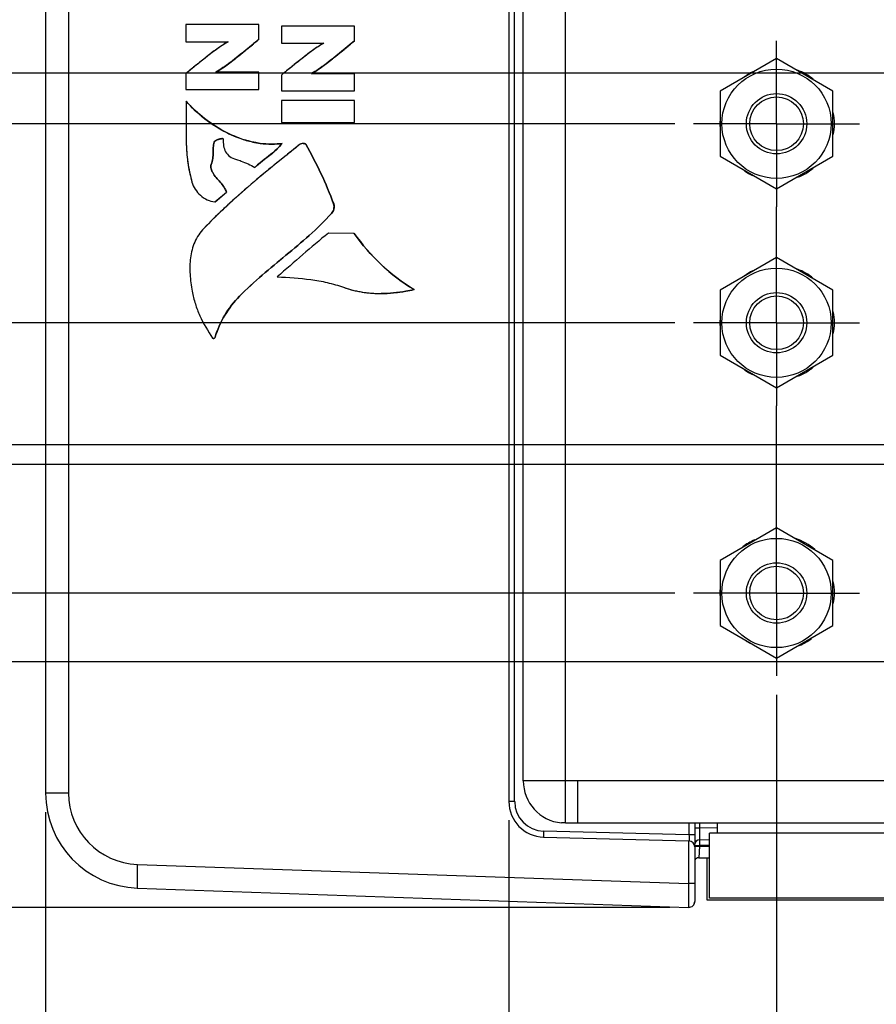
# Model space of a CAD drawing. Header units: inches. Extents: x 0 to 34, y 0 to 22.
# Tile 3 of 41: x 4.3 to 7.1, y 7.8 to 11. Entities that reach past the tile are written whole.
import ezdxf

# ---------------------------------------------------------------- set-up
doc = ezdxf.new("R2010")
doc.units = ezdxf.units.IN
doc.header["$LTSCALE"] = 1.87
doc.header["$MEASUREMENT"] = 0
doc.linetypes.add('CENTER', pattern=[0.6, 0.375, -0.075, 0.075, -0.075])
doc.layers.get('0').update_dxf_attribs({"linetype": 'CONTINUOUS'})
for name, color, linetype in [('02___PRT_ALL_AXES', 7, 'CONTINUOUS'), ('DIMENSIONS', 7, 'CONTINUOUS'), ('THREAD', 7, 'CONTINUOUS')]:
    doc.layers.add(name, color=color, linetype=linetype)
doc.styles.get("Standard").update_dxf_attribs({"font": 'txt', "width": 0.8})
doc.dimstyles.new('DIMSTYLE_1', dxfattribs={"dimtxt": 0.125, "dimasz": 0.18, "dimexe": 0.125, "dimexo": 0.0625, "dimgap": 0.03125, "dimtad": 0, "dimtih": 1, "dimtoh": 1, "dimlfac": 0.5, "dimzin": 4, "dimdsep": 46, "dimtxsty": 'STANDARD', "dimblk": '_FILLED', "dimblk1": '_FILLED', "dimblk2": '_FILLED', "dimcen": 0.09, "dimadec": 0, "dimazin": 0, "dimtp": 0.01, "dimtm": 0.01, "dimtfac": 1, "dimtofl": 0, "dimtmove": 0, "dimatfit": 3, "dimldrblk": '_FILLED', "dimfxl": 1, "dimtolj": 1, "dimtzin": 4, "dimarcsym": 0})

# ---------------------------------------------------------------- blocks, each defined once
blk = doc.blocks.new('*D0')
at = {"layer": 'DIMENSIONS', "color": 2, "linetype": 'CONTINUOUS'}
blk.add_line((5.9285, 8.3836), (5.9285, 7.4074), dxfattribs=at)
at = {"layer": 'DIMENSIONS', "color": 2, "linetype": 'CONTINUOUS', "insert": (5.866, 7.3449), "char_height": 0.125, "width": 1.025, "attachment_point": 3, "rotation": 90, "line_spacing_factor": 0.9}
blk.add_mtext('.77{\\Ftxt.shx;\\W1.000000;\\H0.125000; }[19.5]', dxfattribs=at)
blk = doc.blocks.new('_FILLED')
at = {"color": 0, "linetype": 'BYBLOCK'}
blk.add_solid([(0, 0), (-1, 0.174), (-1, -0.174)], dxfattribs=at)
blk = doc.blocks.new('*D1')
at = {"layer": 'DIMENSIONS', "color": 2, "linetype": 'CONTINUOUS'}
blk.add_line((4.393, 8.4112), (4.393, 7.4074), dxfattribs=at)
at = {"layer": 'DIMENSIONS', "color": 2, "linetype": 'CONTINUOUS', "insert": (4.3305, 7.3449), "char_height": 0.125, "width": 0.725, "attachment_point": 3, "rotation": 90, "line_spacing_factor": 0.9}
blk.add_mtext('.00{\\Ftxt.shx;\\W1.000000;\\H0.125000; }[0]', dxfattribs=at)
blk = doc.blocks.new('*D2')
at = {"layer": 'DIMENSIONS', "color": 2, "linetype": 'CONTINUOUS'}
blk.add_line((6.8157, 8.7999), (6.8157, 7.4074), dxfattribs=at)
at = {"layer": 'DIMENSIONS', "color": 2, "linetype": 'CONTINUOUS', "insert": (6.7532, 7.3449), "char_height": 0.125, "width": 1.125, "attachment_point": 3, "rotation": 90, "line_spacing_factor": 0.9}
blk.add_mtext('1.21{\\Ftxt.shx;\\W1.000000;\\H0.125000; }[30.8]', dxfattribs=at)
blk = doc.blocks.new('*D3')
at = {"layer": 'DIMENSIONS', "color": 2, "linetype": 'CONTINUOUS'}
blk.add_line((7.5765, 8.9508), (7.5765, 7.4074), dxfattribs=at)
at = {"layer": 'DIMENSIONS', "color": 2, "linetype": 'CONTINUOUS', "insert": (7.514, 7.3449), "char_height": 0.125, "width": 1.125, "attachment_point": 3, "rotation": 90, "line_spacing_factor": 0.9}
blk.add_mtext('1.59{\\Ftxt.shx;\\W1.000000;\\H0.125000; }[40.4]', dxfattribs=at)
blk = doc.blocks.new('*D4')
at = {"layer": 'DIMENSIONS', "color": 2, "linetype": 'CONTINUOUS'}
blk.add_line((7.8455, 9.8458), (7.8455, 7.4074), dxfattribs=at)
at = {"layer": 'DIMENSIONS', "color": 2, "linetype": 'CONTINUOUS', "insert": (7.783, 7.3449), "char_height": 0.125, "width": 1.125, "attachment_point": 3, "rotation": 90, "line_spacing_factor": 0.9}
blk.add_mtext('1.73{\\Ftxt.shx;\\W1.000000;\\H0.125000; }[43.8]', dxfattribs=at)
blk = doc.blocks.new('*D5')
at = {"layer": 'DIMENSIONS', "color": 2, "linetype": 'CONTINUOUS'}
blk.add_line((10.9681, 9.191), (10.9681, 7.4074), dxfattribs=at)
at = {"layer": 'DIMENSIONS', "color": 2, "linetype": 'CONTINUOUS', "insert": (10.9056, 7.3449), "char_height": 0.125, "width": 1.125, "attachment_point": 3, "rotation": 90, "line_spacing_factor": 0.9}
blk.add_mtext('3.29{\\Ftxt.shx;\\W1.000000;\\H0.125000; }[83.5]', dxfattribs=at)
blk = doc.blocks.new('*D6')
at = {"layer": 'DIMENSIONS', "color": 2, "linetype": 'CONTINUOUS'}
blk.add_line((11.2691, 8.5672), (11.2691, 7.4074), dxfattribs=at)
at = {"layer": 'DIMENSIONS', "color": 2, "linetype": 'CONTINUOUS', "insert": (11.2066, 7.3449), "char_height": 0.125, "width": 1.125, "attachment_point": 3, "rotation": 90, "line_spacing_factor": 0.9}
blk.add_mtext('3.44{\\Ftxt.shx;\\W1.000000;\\H0.125000; }[87.3]', dxfattribs=at)
blk = doc.blocks.new('*D7')
at = {"layer": 'DIMENSIONS', "color": 2, "linetype": 'CONTINUOUS'}
blk.add_line((13.9132, 10.049), (13.9132, 7.4074), dxfattribs=at)
at = {"layer": 'DIMENSIONS', "color": 2, "linetype": 'CONTINUOUS', "insert": (13.8507, 7.3449), "char_height": 0.125, "width": 1.225, "attachment_point": 3, "rotation": 90, "line_spacing_factor": 0.9}
blk.add_mtext('4.76{\\Ftxt.shx;\\W1.000000;\\H0.125000; }[120.9]', dxfattribs=at)
blk = doc.blocks.new('*D8')
at = {"layer": 'DIMENSIONS', "color": 2, "linetype": 'CONTINUOUS'}
blk.add_line((16.0232, 10.049), (16.0232, 7.4074), dxfattribs=at)
at = {"layer": 'DIMENSIONS', "color": 2, "linetype": 'CONTINUOUS', "insert": (15.9607, 7.3449), "char_height": 0.125, "width": 1.225, "attachment_point": 3, "rotation": 90, "line_spacing_factor": 0.9}
blk.add_mtext('5.82{\\Ftxt.shx;\\W1.000000;\\H0.125000; }[147.7]', dxfattribs=at)
blk = doc.blocks.new('*D9')
at = {"layer": 'DIMENSIONS', "color": 2, "linetype": 'CONTINUOUS'}
blk.add_line((18.1332, 10.049), (18.1332, 7.4074), dxfattribs=at)
at = {"layer": 'DIMENSIONS', "color": 2, "linetype": 'CONTINUOUS', "insert": (18.0707, 7.3449), "char_height": 0.125, "width": 1.225, "attachment_point": 3, "rotation": 90, "line_spacing_factor": 0.9}
blk.add_mtext('6.87{\\Ftxt.shx;\\W1.000000;\\H0.125000; }[174.5]', dxfattribs=at)
blk = doc.blocks.new('*D10')
at = {"layer": 'DIMENSIONS', "color": 2, "linetype": 'CONTINUOUS'}
blk.add_line((20.2432, 10.049), (20.2432, 7.4074), dxfattribs=at)
at = {"layer": 'DIMENSIONS', "color": 2, "linetype": 'CONTINUOUS', "insert": (20.1807, 7.3449), "char_height": 0.125, "width": 1.225, "attachment_point": 3, "rotation": 90, "line_spacing_factor": 0.9}
blk.add_mtext('7.93{\\Ftxt.shx;\\W1.000000;\\H0.125000; }[201.3]', dxfattribs=at)
blk = doc.blocks.new('*D11')
at = {"layer": 'DIMENSIONS', "color": 2, "linetype": 'CONTINUOUS'}
blk.add_line((21.2982, 10.429), (21.2982, 7.4074), dxfattribs=at)
at = {"layer": 'DIMENSIONS', "color": 2, "linetype": 'CONTINUOUS', "insert": (21.2357, 7.3449), "char_height": 0.125, "width": 1.225, "attachment_point": 3, "rotation": 90, "line_spacing_factor": 0.9}
blk.add_mtext('8.45{\\Ftxt.shx;\\W1.000000;\\H0.125000; }[214.7]', dxfattribs=at)
blk = doc.blocks.new('*D12')
at = {"layer": 'DIMENSIONS', "color": 2, "linetype": 'CONTINUOUS'}
blk.add_line((22.3532, 10.049), (22.3532, 7.4074), dxfattribs=at)
at = {"layer": 'DIMENSIONS', "color": 2, "linetype": 'CONTINUOUS', "insert": (22.2907, 7.3449), "char_height": 0.125, "width": 1.225, "attachment_point": 3, "rotation": 90, "line_spacing_factor": 0.9}
blk.add_mtext('8.98{\\Ftxt.shx;\\W1.000000;\\H0.125000; }[228.1]', dxfattribs=at)
blk = doc.blocks.new('*D13')
at = {"layer": 'DIMENSIONS', "color": 2, "linetype": 'CONTINUOUS'}
blk.add_line((24.4632, 10.049), (24.4632, 7.4074), dxfattribs=at)
at = {"layer": 'DIMENSIONS', "color": 2, "linetype": 'CONTINUOUS', "insert": (24.4007, 7.3449), "char_height": 0.125, "width": 1.325, "attachment_point": 3, "rotation": 90, "line_spacing_factor": 0.9}
blk.add_mtext('10.04{\\Ftxt.shx;\\W1.000000;\\H0.125000; }[254.9]', dxfattribs=at)
blk = doc.blocks.new('*D14')
at = {"layer": 'DIMENSIONS', "color": 2, "linetype": 'CONTINUOUS'}
blk.add_line((26.5732, 10.049), (26.5732, 7.4074), dxfattribs=at)
at = {"layer": 'DIMENSIONS', "color": 2, "linetype": 'CONTINUOUS', "insert": (26.5107, 7.3449), "char_height": 0.125, "width": 1.325, "attachment_point": 3, "rotation": 90, "line_spacing_factor": 0.9}
blk.add_mtext('11.09{\\Ftxt.shx;\\W1.000000;\\H0.125000; }[281.7]', dxfattribs=at)
blk = doc.blocks.new('*D15')
at = {"layer": 'DIMENSIONS', "color": 2, "linetype": 'CONTINUOUS'}
blk.add_line((28.6832, 10.049), (28.6832, 7.4074), dxfattribs=at)
at = {"layer": 'DIMENSIONS', "color": 2, "linetype": 'CONTINUOUS', "insert": (28.6207, 7.3449), "char_height": 0.125, "width": 1.325, "attachment_point": 3, "rotation": 90, "line_spacing_factor": 0.9}
blk.add_mtext('12.15{\\Ftxt.shx;\\W1.000000;\\H0.125000; }[308.5]', dxfattribs=at)
blk = doc.blocks.new('*D16')
at = {"layer": 'DIMENSIONS', "color": 2, "linetype": 'CONTINUOUS'}
blk.add_line((6.4782, 9.1374), (3.5815, 9.1374), dxfattribs=at)
at = {"layer": 'DIMENSIONS', "color": 2, "linetype": 'CONTINUOUS', "insert": (3.519, 9.1999), "char_height": 0.125, "width": 1.325, "attachment_point": 3, "line_spacing_factor": 0.9}
blk.add_mtext('2X .52{\\Ftxt.shx;\\W1.000000;\\H0.125000; }[13.2]', dxfattribs=at)
blk = doc.blocks.new('*D17')
at = {"layer": 'DIMENSIONS', "color": 2, "linetype": 'CONTINUOUS'}
blk.add_line((6.4617, 8.0951), (3.5815, 8.0951), dxfattribs=at)
at = {"layer": 'DIMENSIONS', "color": 2, "linetype": 'CONTINUOUS', "insert": (3.519, 8.1576), "char_height": 0.125, "width": 0.725, "attachment_point": 3, "line_spacing_factor": 0.9}
blk.add_mtext('.00{\\Ftxt.shx;\\W1.000000;\\H0.125000; }[0]', dxfattribs=at)
blk = doc.blocks.new('*D18')
at = {"layer": 'DIMENSIONS', "color": 2, "linetype": 'CONTINUOUS'}
blk.add_line((6.4782, 10.0334), (3.5815, 10.0334), dxfattribs=at)
at = {"layer": 'DIMENSIONS', "color": 2, "linetype": 'CONTINUOUS', "insert": (3.519, 10.0959), "char_height": 0.125, "width": 1.325, "attachment_point": 3, "line_spacing_factor": 0.9}
blk.add_mtext('2X .97{\\Ftxt.shx;\\W1.000000;\\H0.125000; }[24.6]', dxfattribs=at)
blk = doc.blocks.new('*D19')
at = {"layer": 'DIMENSIONS', "color": 2, "linetype": 'CONTINUOUS'}
blk.add_line((6.4782, 10.6934), (3.5815, 10.6934), dxfattribs=at)
at = {"layer": 'DIMENSIONS', "color": 2, "linetype": 'CONTINUOUS', "insert": (3.519, 10.7559), "char_height": 0.125, "width": 1.225, "attachment_point": 3, "line_spacing_factor": 0.9}
blk.add_mtext('2X 1.30{\\Ftxt.shx;\\W1.000000;\\H0.125000; }[33]', dxfattribs=at)
blk = doc.blocks.new('*D20')
at = {"layer": 'DIMENSIONS', "color": 2, "linetype": 'CONTINUOUS'}
blk.add_line((10.9276, 8.9087), (3.5815, 8.9087), dxfattribs=at)
at = {"layer": 'DIMENSIONS', "color": 2, "linetype": 'CONTINUOUS', "insert": (3.519, 8.9712), "char_height": 0.125, "width": 1.025, "attachment_point": 3, "line_spacing_factor": 0.9}
blk.add_mtext('.41{\\Ftxt.shx;\\W1.000000;\\H0.125000; }[10.3]', dxfattribs=at)
blk = doc.blocks.new('*D21')
at = {"layer": 'DIMENSIONS', "color": 2, "linetype": 'CONTINUOUS'}
blk.add_line((10.5306, 9.6285), (3.5815, 9.6285), dxfattribs=at)
at = {"layer": 'DIMENSIONS', "color": 2, "linetype": 'CONTINUOUS', "insert": (3.519, 9.691), "char_height": 0.125, "width": 1.025, "attachment_point": 3, "line_spacing_factor": 0.9}
blk.add_mtext('.77{\\Ftxt.shx;\\W1.000000;\\H0.125000; }[19.5]', dxfattribs=at)
blk = doc.blocks.new('*D22')
at = {"layer": 'DIMENSIONS', "color": 2, "linetype": 'CONTINUOUS'}
blk.add_line((10.5306, 12.0439), (3.5815, 12.0439), dxfattribs=at)
at = {"layer": 'DIMENSIONS', "color": 2, "linetype": 'CONTINUOUS', "insert": (3.519, 12.1064), "char_height": 0.125, "width": 1.125, "attachment_point": 3, "line_spacing_factor": 0.9}
blk.add_mtext('1.97{\\Ftxt.shx;\\W1.000000;\\H0.125000; }[50.2]', dxfattribs=at)
blk = doc.blocks.new('*D23')
at = {"layer": 'DIMENSIONS', "color": 2, "linetype": 'CONTINUOUS'}
blk.add_line((7.4067, 12.7534), (3.5815, 12.7534), dxfattribs=at)
at = {"layer": 'DIMENSIONS', "color": 2, "linetype": 'CONTINUOUS', "insert": (3.519, 12.8159), "char_height": 0.125, "width": 1.125, "attachment_point": 3, "line_spacing_factor": 0.9}
blk.add_mtext('2.33{\\Ftxt.shx;\\W1.000000;\\H0.125000; }[59.2]', dxfattribs=at)
blk = doc.blocks.new('*D24')
at = {"layer": 'DIMENSIONS', "color": 2, "linetype": 'CONTINUOUS'}
for p, q in [((3.8298, 13.6788), (3.5815, 13.6788)), ((4.0074, 13.4854), (3.8298, 13.6788)), ((7.4067, 13.4854), (4.0074, 13.4854))]:
    blk.add_line(p, q, dxfattribs=at)
at = {"layer": 'DIMENSIONS', "color": 2, "linetype": 'CONTINUOUS', "insert": (3.519, 13.7413), "char_height": 0.125, "width": 1.125, "attachment_point": 3, "line_spacing_factor": 0.9}
blk.add_mtext('2.70{\\Ftxt.shx;\\W1.000000;\\H0.125000; }[68.5]', dxfattribs=at)
blk = doc.blocks.new('*D25')
at = {"layer": 'DIMENSIONS', "color": 2, "linetype": 'CONTINUOUS'}
blk.add_line((7.5918, 14.2114), (3.5815, 14.2114), dxfattribs=at)
at = {"layer": 'DIMENSIONS', "color": 2, "linetype": 'CONTINUOUS', "insert": (3.519, 14.2739), "char_height": 0.125, "width": 1.125, "attachment_point": 3, "line_spacing_factor": 0.9}
blk.add_mtext('3.06{\\Ftxt.shx;\\W1.000000;\\H0.125000; }[77.7]', dxfattribs=at)
blk = doc.blocks.new('*D26')
at = {"layer": 'DIMENSIONS', "color": 2, "linetype": 'CONTINUOUS'}
for p, q in [((10.4998, 13.4675), (10.3296, 13.3218)), ((10.9908, 13.4675), (10.4998, 13.4675)), ((10.3296, 13.3218), (3.5815, 13.3218))]:
    blk.add_line(p, q, dxfattribs=at)
at = {"layer": 'DIMENSIONS', "color": 2, "linetype": 'CONTINUOUS', "insert": (3.519, 13.3843), "char_height": 0.125, "width": 1.125, "attachment_point": 3, "line_spacing_factor": 0.9}
blk.add_mtext('2.69{\\Ftxt.shx;\\W1.000000;\\H0.125000; }[68.2]', dxfattribs=at)
blk = doc.blocks.new('*D29')
at = {"layer": 'DIMENSIONS', "color": 2, "linetype": 'CONTINUOUS'}
blk.add_line((9.3055, 9.3209), (9.3055, 7.4074), dxfattribs=at)
at = {"layer": 'DIMENSIONS', "color": 2, "linetype": 'CONTINUOUS', "insert": (9.243, 7.3449), "char_height": 0.125, "width": 1.125, "attachment_point": 3, "rotation": 90, "line_spacing_factor": 0.9}
blk.add_mtext('2.46{\\Ftxt.shx;\\W1.000000;\\H0.125000; }[62.4]', dxfattribs=at)
blk = doc.blocks.new('*D30')
at = {"layer": 'DIMENSIONS', "color": 2, "linetype": 'CONTINUOUS'}
for p, q in [((3.9401, 9.5635), (3.7802, 9.4398)), ((9.118, 9.5635), (3.9401, 9.5635)), ((3.7802, 9.4398), (3.5815, 9.4398))]:
    blk.add_line(p, q, dxfattribs=at)
at = {"layer": 'DIMENSIONS', "color": 2, "linetype": 'CONTINUOUS', "insert": (3.519, 9.5023), "char_height": 0.125, "width": 1.025, "attachment_point": 3, "line_spacing_factor": 0.9}
blk.add_mtext('.73{\\Ftxt.shx;\\W1.000000;\\H0.125000; }[18.6]', dxfattribs=at)
blk = doc.blocks.new('*D31')
at = {"layer": 'DIMENSIONS', "color": 2, "linetype": 'CONTINUOUS'}
blk.add_line((9.1178, 10.8614), (3.5815, 10.8614), dxfattribs=at)
at = {"layer": 'DIMENSIONS', "color": 2, "linetype": 'CONTINUOUS', "insert": (3.519, 10.9239), "char_height": 0.125, "width": 1.125, "attachment_point": 3, "line_spacing_factor": 0.9}
blk.add_mtext('1.38{\\Ftxt.shx;\\W1.000000;\\H0.125000; }[35.1]', dxfattribs=at)
blk = doc.blocks.new('*D32')
at = {"layer": 'DIMENSIONS', "color": 2, "linetype": 'CONTINUOUS'}
blk.add_line((9.166, 12.3835), (3.5815, 12.3835), dxfattribs=at)
at = {"layer": 'DIMENSIONS', "color": 2, "linetype": 'CONTINUOUS', "insert": (3.519, 12.446), "char_height": 0.125, "width": 1.125, "attachment_point": 3, "line_spacing_factor": 0.9}
blk.add_mtext('2.14{\\Ftxt.shx;\\W1.000000;\\H0.125000; }[54.5]', dxfattribs=at)
blk = doc.blocks.new('*D33')
at = {"layer": 'DIMENSIONS', "color": 2, "linetype": 'CONTINUOUS'}
blk.add_line((9.166, 13.4835), (3.5815, 13.4835), dxfattribs=at)
at = {"layer": 'DIMENSIONS', "color": 2, "linetype": 'CONTINUOUS', "insert": (3.519, 13.546), "char_height": 0.125, "width": 1.125, "attachment_point": 3, "line_spacing_factor": 0.9}
blk.add_mtext('2.69{\\Ftxt.shx;\\W1.000000;\\H0.125000; }[68.4]', dxfattribs=at)
blk = doc.blocks.new('*D38')
at = {"layer": 'DIMENSIONS', "color": 2, "linetype": 'CONTINUOUS'}
blk.add_line((6.6467, 11.6435), (3.5815, 11.6435), dxfattribs=at)
at = {"layer": 'DIMENSIONS', "color": 2, "linetype": 'CONTINUOUS', "insert": (3.519, 11.706), "char_height": 0.125, "width": 1.425, "attachment_point": 3, "line_spacing_factor": 0.9}
blk.add_mtext('2X 1.77{\\Ftxt.shx;\\W1.000000;\\H0.125000; }[45.1]', dxfattribs=at)

msp = doc.modelspace()

# ---------------------------------------------------------------- linework, layer by layer
at = {"color": 3, "linetype": 'CONTINUOUS'}
for p, q in [((6.1162, 8.3752), (6.1162, 14.7538)), ((5.9762, 8.5145), (5.9762, 14.6145)), ((6.1562, 8.5145), (5.9762, 8.5145)), ((6.1562, 8.5145), (6.1562, 8.3745)), ((6.1162, 8.3752), (6.1024, 8.3752)), ((6.1562, 8.3745), (6.1162, 8.3745)), ((6.6194, 8.3745), (6.6194, 8.3415))]:
    msp.add_line(p, q, dxfattribs=at)
at = {"color": 7, "linetype": 'CONTINUOUS'}
for p, q in [((5.9285, 14.6807), (5.9285, 8.4461)), ((5.9476, 8.4461), (5.9476, 14.6807)), ((4.393, 14.6531), (4.393, 8.4737)), ((4.469, 14.6531), (4.469, 8.4737)), ((4.8578, 11.0224), (4.8578, 10.9649)), ((5.1, 11.0224), (4.8578, 11.0224)), ((5.0999, 10.9736), (5.0999, 11.0224)), ((5.1, 10.9736), (5.1, 11.0224)), ((5.1748, 11.0175), (5.1748, 10.9601)), ((5.417, 11.0175), (5.1748, 11.0175)), ((5.4169, 10.9687), (5.4169, 11.0175)), ((5.417, 10.9687), (5.417, 11.0175)), ((5.1, 10.9736), (5.0999, 10.9736)), ((4.8578, 10.9649), (4.9976, 10.9649)), ((5.1748, 10.9601), (5.3146, 10.9601)), ((5.417, 10.9687), (5.4169, 10.9687)), ((6.8157, 10.9094), (6.6287, 10.8014)), ((7.0027, 10.8014), (6.8157, 10.9094)), ((4.8578, 10.8598), (4.8578, 10.8068)), ((5.1, 10.8642), (4.9571, 10.8642)), ((4.9687, 10.8713), (4.9572, 10.8643)), ((5.0999, 10.8068), (5.0999, 10.8642)), ((5.1, 10.8068), (5.1, 10.8642)), ((5.1748, 10.8549), (5.1748, 10.802)), ((5.417, 10.8594), (5.2741, 10.8594)), ((5.2857, 10.8665), (5.2742, 10.8595)), ((5.4169, 10.802), (5.4169, 10.8594)), ((5.417, 10.802), (5.417, 10.8594)), ((4.8578, 10.8068), (5.1, 10.8068)), ((5.1748, 10.802), (5.417, 10.802)), ((6.6287, 10.8014), (6.6287, 10.5855)), ((7.0027, 10.5855), (7.0027, 10.8014)), ((4.8584, 10.7679), (4.8583, 10.7679)), ((5.1748, 10.7709), (5.1748, 10.6978)), ((5.417, 10.7709), (5.1748, 10.7709)), ((5.4169, 10.6978), (5.4169, 10.7709)), ((5.417, 10.6978), (5.417, 10.7709)), ((5.1748, 10.6978), (5.417, 10.6978)), ((4.9771, 10.644), (4.971, 10.643)), ((4.977, 10.644), (4.9791, 10.6441)), ((4.9792, 10.6441), (4.9771, 10.644)), ((4.9791, 10.6441), (4.9805, 10.644)), ((4.9515, 10.6323), (4.9514, 10.6323)), ((4.9639, 10.6411), (4.9586, 10.639)), ((5.1767, 10.6279), (5.1427, 10.6254)), ((5.1768, 10.6279), (5.1767, 10.6279)), ((5.2467, 10.6279), (5.2466, 10.6279)), ((5.2467, 10.6279), (5.2506, 10.6276)), ((5.2552, 10.6255), (5.255, 10.6255)), ((6.6287, 10.5855), (6.8157, 10.4775)), ((6.8157, 10.4775), (7.0027, 10.5855)), ((4.9418, 10.5584), (4.9417, 10.5584)), ((5.086, 10.5488), (5.0859, 10.5488)), ((4.947, 10.5312), (4.9468, 10.5312)), ((4.9543, 10.4345), (4.9924, 10.4667)), ((4.9544, 10.4345), (4.9925, 10.4667)), ((4.9925, 10.4667), (4.9924, 10.4667)), ((4.9544, 10.4345), (4.9543, 10.4345)), ((5.3477, 10.4277), (5.3476, 10.4277)), ((5.3407, 10.396), (5.3406, 10.396)), ((5.4155, 10.3299), (5.3302, 10.331)), ((5.4156, 10.3299), (5.4155, 10.3299)), ((6.8157, 10.2494), (6.6287, 10.1414)), ((7.0027, 10.1414), (6.8157, 10.2494)), ((5.0354, 10.1214), (5.0353, 10.1214)), ((5.5048, 10.1304), (5.5049, 10.1304)), ((5.614, 10.1436), (5.6139, 10.1436)), ((6.6287, 10.1414), (6.6287, 9.9255)), ((7.0027, 9.9255), (7.0027, 10.1414)), ((4.9478, 9.9817), (4.9492, 9.9814)), ((4.9492, 9.9814), (4.9493, 9.9814)), ((4.9546, 9.9853), (4.9544, 9.9853)), ((6.6287, 9.9255), (6.8157, 9.8175)), ((6.8157, 9.8175), (7.0027, 9.9255)), ((6.8157, 9.3534), (6.6287, 9.2454)), ((7.0027, 9.2454), (6.8157, 9.3534)), ((6.6287, 9.2454), (6.6287, 9.0295)), ((7.0027, 9.0295), (7.0027, 9.2454)), ((6.6287, 9.0295), (6.8157, 8.9215)), ((6.8157, 8.9215), (7.0027, 9.0295)), ((4.469, 8.4737), (4.393, 8.4737)), ((5.9476, 8.4461), (5.9285, 8.4461)), ((6.5254, 8.3745), (6.5254, 8.3351)), ((6.5446, 8.3745), (6.5446, 8.3033)), ((6.5446, 8.3584), (6.5599, 8.3584)), ((6.5599, 8.3745), (6.5599, 8.3584)), ((6.5599, 8.3584), (6.6197, 8.3594)), ((6.5254, 8.3351), (6.0435, 8.3477)), ((6.0435, 8.328), (6.5254, 8.3154)), ((6.5446, 8.3351), (6.5254, 8.3351)), ((6.5935, 8.1255), (6.5935, 8.3415)), ((12.2535, 8.3415), (6.5935, 8.3415)), ((6.5242, 8.3154), (6.5242, 8.1738)), ((6.5446, 8.2957), (6.5446, 8.1148)), ((6.5598, 8.2977), (6.5584, 8.2594)), ((6.5599, 8.3188), (6.5598, 8.2996)), ((6.5598, 8.2996), (6.5598, 8.2977)), ((6.5935, 8.2996), (6.5598, 8.2996)), ((6.5598, 8.2977), (6.5935, 8.2977)), ((6.5601, 8.319), (6.5939, 8.3196)), ((4.697, 8.2376), (6.5242, 8.1738)), ((6.5584, 8.2594), (6.5935, 8.2594)), ((6.5849, 8.2584), (6.5849, 8.1203)), ((6.5446, 8.1738), (6.5242, 8.1738)), ((4.697, 8.1589), (6.5242, 8.0951)), ((6.5849, 8.1203), (12.3069, 8.1203)), ((12.2535, 8.1255), (6.5935, 8.1255))]:
    msp.add_line(p, q, dxfattribs=at)
for centre in [(6.8157, 10.6934), (6.8157, 10.0334), (6.8157, 9.1374)]:
    msp.add_circle(centre, 0.1812, dxfattribs=at)
for centre, radius, start, end in [((5.1818, 11.0379), 0.4189, 241.8389, 243.2252), ((5.1726, 11.0193), 0.3981, 243.1967, 247.9173), ((5.1463, 10.9367), 0.3112, 257.5887, 262.3412), ((5.1429, 10.9119), 0.2862, 262.1923, 269.9523), ((5.143, 10.9117), 0.286, 262.3152, 269.9602), ((5.1429, 10.8901), 0.2644, 269.9571, 277.3411), ((6.4862, 8.8185), 2.19, 132.2371, 133.456), ((6.3131, 9.0008), 1.9387, 133.4515, 136.0493), ((4.708, 8.4737), 0.315, 180, 268), ((4.7052, 8.4737), 0.2362, 180.0005, 267.9995), ((6.0466, 8.4461), 0.1181, 180, 268.5), ((6.0461, 8.4461), 0.0984, 180.007, 268.4932), ((6.5249, 8.2957), 0.0197, 0.0004, 88.5), ((6.5599, 8.303), 0.0157, 90, 173.2205), ((6.5584, 8.2436), 0.0157, 90, 152.7822), ((6.5249, 8.1148), 0.0197, 268, 360), ((6.5249, 8.1149), 0.0197, 323.3771, 360)]:
    msp.add_arc(centre, radius, start, end, dxfattribs=at)
at = {"color": 3, "linetype": 'CONTINUOUS'}
msp.add_arc((6.1162, 8.5145), 0.14, 180, 264.3311, dxfattribs=at)
at = {"color": 7, "linetype": 'CONTINUOUS'}
for points, knots in [([(4.9571, 10.8643), (4.9685, 10.8708), (4.9922, 10.8869), (5.0276, 10.9141), (5.0639, 10.9437), (5.0881, 10.9638), (5.0999, 10.9736)], [0, 0, 0, 0, 0.219244, 0.475936, 0.744835, 1, 1, 1, 1]), ([(4.9571, 10.8642), (4.9701, 10.8717), (4.9948, 10.8888), (5.0304, 10.9163), (5.0653, 10.9448), (5.0883, 10.964), (5.0999, 10.9736)], [0, 0, 0, 0, 0.24998, 0.500037, 0.749996, 1, 1, 1, 1]), ([(5.1, 10.9736), (5.0922, 10.9671), (5.0597, 10.9401), (5.0271, 10.9132), (5.0013, 10.8941)], [0, 0, 0, 0, 0.239795, 1, 1, 1, 1]), ([(4.9976, 10.9649), (4.9847, 10.9581), (4.9606, 10.9414), (4.9259, 10.9149), (4.8917, 10.8875), (4.8691, 10.869), (4.8578, 10.8598)], [0, 0, 0, 0, 0.249982, 0.500061, 0.749974, 1, 1, 1, 1]), ([(4.9977, 10.9648), (4.993, 10.9624), (4.983, 10.9565), (4.9609, 10.9415), (4.9307, 10.9187), (4.8942, 10.8895), (4.8697, 10.8694), (4.8578, 10.8598)], [0, 0, 0, 0, 0.089521, 0.198749, 0.457621, 0.737914, 1, 1, 1, 1]), ([(5.3146, 10.9601), (5.3017, 10.9533), (5.2776, 10.9365), (5.2428, 10.91), (5.2087, 10.8826), (5.1861, 10.8641), (5.1748, 10.8549)], [0, 0, 0, 0, 0.249982, 0.50006, 0.749974, 1, 1, 1, 1]), ([(5.3146, 10.96), (5.31, 10.9576), (5.3, 10.9517), (5.2779, 10.9367), (5.2477, 10.9138), (5.2111, 10.8846), (5.1867, 10.8646), (5.1748, 10.8549)], [0, 0, 0, 0, 0.089545, 0.198789, 0.457672, 0.737948, 1, 1, 1, 1]), ([(5.274, 10.8595), (5.2855, 10.866), (5.3091, 10.8821), (5.3446, 10.9092), (5.3809, 10.9388), (5.4051, 10.959), (5.4169, 10.9687)], [0, 0, 0, 0, 0.219166, 0.475861, 0.744803, 1, 1, 1, 1]), ([(5.2741, 10.8594), (5.2871, 10.8669), (5.3118, 10.884), (5.3474, 10.9115), (5.3823, 10.94), (5.4053, 10.9592), (5.4169, 10.9687)], [0, 0, 0, 0, 0.24998, 0.500037, 0.749996, 1, 1, 1, 1]), ([(5.417, 10.9687), (5.4092, 10.9623), (5.3767, 10.9353), (5.3441, 10.9084), (5.3183, 10.8892)], [0, 0, 0, 0, 0.239791, 1, 1, 1, 1]), ([(5.0013, 10.8941), (4.9985, 10.892), (4.9878, 10.8841), (4.9769, 10.8765), (4.9687, 10.8713)], [0, 0, 0, 0, 0.26488, 1, 1, 1, 1]), ([(5.3183, 10.8892), (5.3155, 10.8871), (5.3048, 10.8793), (5.2939, 10.8717), (5.2857, 10.8665)], [0, 0, 0, 0, 0.264935, 1, 1, 1, 1]), ([(4.8583, 10.7679), (4.8585, 10.7374), (4.8585, 10.6848), (4.859, 10.614), (4.8643, 10.5547), (4.8729, 10.5184), (4.8781, 10.5002)], [0, 0, 0, 0, 0.339135, 0.585689, 0.788816, 1, 1, 1, 1]), ([(4.993, 10.6639), (4.9673, 10.6769), (4.919, 10.7079), (4.877, 10.7469), (4.8583, 10.7679)], [0, 0, 0, 0, 0.505962, 1, 1, 1, 1]), ([(4.8583, 10.7679), (4.8584, 10.7454), (4.8585, 10.7118), (4.8587, 10.6669), (4.8589, 10.6332), (4.8602, 10.5995), (4.8648, 10.5548), (4.8719, 10.5218), (4.8781, 10.5002)], [0, 0, 0, 0, 0.24989, 0.37489, 0.499959, 0.624941, 0.749926, 1, 1, 1, 1]), ([(4.993, 10.6639), (4.9676, 10.6768), (4.9193, 10.7077), (4.8773, 10.7467), (4.8583, 10.7679)], [0, 0, 0, 0, 0.500103, 1, 1, 1, 1]), ([(4.8584, 10.7679), (4.8671, 10.7581), (4.9045, 10.7198), (4.9484, 10.6877), (4.9841, 10.6686)], [0, 0, 0, 0, 0.244722, 1, 1, 1, 1]), ([(4.9514, 10.6323), (4.9521, 10.635), (4.9573, 10.6388), (4.9637, 10.6412), (4.9692, 10.6427), (4.9733, 10.6435), (4.9768, 10.644), (4.9793, 10.6441), (4.9806, 10.644), (4.9817, 10.6437), (4.9816, 10.6434)], [0, 0, 0, 0, 0.246543, 0.497184, 0.621942, 0.749815, 0.872154, 0.932398, 0.970014, 1, 1, 1, 1]), ([(4.9514, 10.6323), (4.9519, 10.6342), (4.9554, 10.6377), (4.9642, 10.6416), (4.9718, 10.6435), (4.977, 10.644)], [0, 0, 0, 0, 0.201207, 0.465757, 1, 1, 1, 1]), ([(4.9805, 10.644), (4.9807, 10.644), (4.9811, 10.6439), (4.9816, 10.6436), (4.9816, 10.6434)], [0, 0, 0, 0, 0.37626, 1, 1, 1, 1]), ([(5.104, 10.6283), (5.0945, 10.6297), (5.0561, 10.6368), (5.0192, 10.6507), (4.993, 10.6639)], [0, 0, 0, 0, 0.24824, 1, 1, 1, 1]), ([(5.1427, 10.6257), (5.1168, 10.6257), (5.0648, 10.6331), (5.0162, 10.6523), (4.993, 10.6639)], [0, 0, 0, 0, 0.500004, 1, 1, 1, 1]), ([(5.0229, 10.6504), (5.0275, 10.6485), (5.0459, 10.6415), (5.0649, 10.6359), (5.0794, 10.6328)], [0, 0, 0, 0, 0.251272, 1, 1, 1, 1]), ([(5.2365, 10.6254), (5.1812, 10.5813), (5.0707, 10.4931), (4.9664, 10.3972), (4.9174, 10.3463)], [0, 0, 0, 0, 0.500044, 1, 1, 1, 1]), ([(4.9417, 10.5584), (4.9441, 10.5649), (4.9474, 10.5777), (4.9483, 10.5966), (4.9482, 10.6146), (4.9498, 10.6265), (4.9514, 10.6323)], [0, 0, 0, 0, 0.277964, 0.523164, 0.757919, 1, 1, 1, 1]), ([(4.9515, 10.6323), (4.9499, 10.6265), (4.9483, 10.6146), (4.9484, 10.5966), (4.9476, 10.5777), (4.9443, 10.5649), (4.9418, 10.5584)], [0, 0, 0, 0, 0.242081, 0.476836, 0.722036, 1, 1, 1, 1]), ([(4.9533, 10.6353), (4.9531, 10.6351), (4.9523, 10.6342), (4.9517, 10.6331), (4.9515, 10.6323)], [0, 0, 0, 0, 0.267537, 1, 1, 1, 1]), ([(4.9586, 10.639), (4.9581, 10.6387), (4.9562, 10.6377), (4.9544, 10.6364), (4.9533, 10.6353)], [0, 0, 0, 0, 0.272953, 1, 1, 1, 1]), ([(4.971, 10.643), (4.9705, 10.6429), (4.9681, 10.6424), (4.9657, 10.6417), (4.9639, 10.6411)], [0, 0, 0, 0, 0.243213, 1, 1, 1, 1]), ([(4.9816, 10.6434), (4.9814, 10.6356), (4.9819, 10.6208), (4.9881, 10.5998), (5.0031, 10.5828), (5.0174, 10.5769), (5.0252, 10.5749)], [0, 0, 0, 0, 0.261923, 0.496225, 0.726486, 1, 1, 1, 1]), ([(5.2365, 10.6254), (5.2172, 10.61), (5.1417, 10.5498), (5.0672, 10.4882), (5.014, 10.4399)], [0, 0, 0, 0, 0.255323, 1, 1, 1, 1]), ([(5.0859, 10.5488), (5.0932, 10.5556), (5.1241, 10.5811), (5.1576, 10.6045), (5.1767, 10.6279)], [0, 0, 0, 0, 0.248941, 1, 1, 1, 1]), ([(5.2466, 10.6279), (5.2447, 10.6279), (5.2412, 10.6276), (5.2377, 10.6264), (5.2365, 10.6254)], [0, 0, 0, 0, 0.538884, 1, 1, 1, 1]), ([(5.255, 10.6255), (5.2546, 10.6262), (5.2531, 10.627), (5.2501, 10.6278), (5.2476, 10.628), (5.246, 10.6279)], [0, 0, 0, 0, 0.249993, 0.50002, 1, 1, 1, 1]), ([(5.255, 10.6255), (5.2545, 10.6265), (5.2513, 10.6277), (5.2484, 10.6279), (5.2466, 10.6279)], [0, 0, 0, 0, 0.39907, 1, 1, 1, 1]), ([(5.2506, 10.6276), (5.2516, 10.6275), (5.2532, 10.6271), (5.2548, 10.6261), (5.2552, 10.6255)], [0, 0, 0, 0, 0.58664, 1, 1, 1, 1]), ([(5.3476, 10.4277), (5.3351, 10.4618), (5.3069, 10.5291), (5.2731, 10.5937), (5.255, 10.6255)], [0, 0, 0, 0, 0.498408, 1, 1, 1, 1]), ([(5.2552, 10.6255), (5.2732, 10.5937), (5.307, 10.5291), (5.3352, 10.4618), (5.3477, 10.4277)], [0, 0, 0, 0, 0.501592, 1, 1, 1, 1]), ([(5.1591, 10.6091), (5.1418, 10.5929), (5.1158, 10.5746), (5.0917, 10.5542), (5.086, 10.5488)], [0, 0, 0, 0, 0.751949, 1, 1, 1, 1]), ([(4.9468, 10.5312), (4.9447, 10.5354), (4.9405, 10.5439), (4.9399, 10.5541), (4.9417, 10.5584)], [0, 0, 0, 0, 0.502513, 1, 1, 1, 1]), ([(4.9468, 10.5312), (4.9447, 10.5354), (4.9416, 10.5419), (4.94, 10.5514), (4.9408, 10.5562), (4.9417, 10.5584)], [0, 0, 0, 0, 0.496187, 0.748851, 1, 1, 1, 1]), ([(4.9418, 10.5584), (4.9409, 10.5562), (4.9401, 10.5514), (4.9417, 10.5419), (4.9448, 10.5354), (4.947, 10.5312)], [0, 0, 0, 0, 0.251149, 0.503813, 1, 1, 1, 1]), ([(5.0252, 10.5749), (5.0306, 10.5734), (5.0517, 10.5667), (5.0713, 10.5563), (5.0859, 10.5488)], [0, 0, 0, 0, 0.254603, 1, 1, 1, 1]), ([(4.9924, 10.4667), (4.9904, 10.473), (4.9841, 10.485), (4.9669, 10.505), (4.9528, 10.5195), (4.9468, 10.5312)], [0, 0, 0, 0, 0.252034, 0.502654, 1, 1, 1, 1]), ([(4.947, 10.5312), (4.9529, 10.5195), (4.967, 10.505), (4.9843, 10.485), (4.9906, 10.473), (4.9925, 10.4667)], [0, 0, 0, 0, 0.497346, 0.747966, 1, 1, 1, 1]), ([(4.8781, 10.5002), (4.8804, 10.4919), (4.8879, 10.4757), (4.9052, 10.4551), (4.9276, 10.4398), (4.9454, 10.435), (4.9543, 10.4345)], [0, 0, 0, 0, 0.243227, 0.495766, 0.748458, 1, 1, 1, 1]), ([(5.3406, 10.396), (5.3423, 10.3979), (5.3453, 10.4025), (5.3493, 10.4129), (5.3496, 10.4223), (5.3476, 10.4277)], [0, 0, 0, 0, 0.227415, 0.482599, 1, 1, 1, 1]), ([(5.3477, 10.4277), (5.3497, 10.4223), (5.3494, 10.4129), (5.3454, 10.4025), (5.3424, 10.3979), (5.3407, 10.396)], [0, 0, 0, 0, 0.517401, 0.772585, 1, 1, 1, 1]), ([(5.0353, 10.1214), (5.0595, 10.146), (5.1102, 10.1921), (5.1895, 10.257), (5.2681, 10.3227), (5.3174, 10.3705), (5.3406, 10.396)], [0, 0, 0, 0, 0.251779, 0.499982, 0.748075, 1, 1, 1, 1]), ([(5.3407, 10.396), (5.3175, 10.3705), (5.2682, 10.3227), (5.1896, 10.257), (5.1103, 10.1921), (5.0596, 10.146), (5.0354, 10.1214)], [0, 0, 0, 0, 0.251925, 0.500018, 0.748221, 1, 1, 1, 1]), ([(4.9174, 10.3463), (4.9048, 10.3332), (4.8844, 10.3024), (4.8711, 10.2488), (4.8705, 10.1934), (4.8755, 10.1565), (4.8789, 10.138)], [0, 0, 0, 0, 0.248182, 0.492132, 0.743719, 1, 1, 1, 1]), ([(5.3302, 10.331), (5.3014, 10.3078), (5.2448, 10.2593), (5.1889, 10.2101), (5.1606, 10.1856)], [0, 0, 0, 0, 0.496942, 1, 1, 1, 1]), ([(5.6139, 10.1436), (5.5749, 10.1671), (5.5018, 10.2231), (5.442, 10.2927), (5.4155, 10.3299)], [0, 0, 0, 0, 0.499586, 1, 1, 1, 1]), ([(5.4156, 10.3299), (5.4421, 10.2927), (5.502, 10.2231), (5.575, 10.1671), (5.614, 10.1436)], [0, 0, 0, 0, 0.500414, 1, 1, 1, 1]), ([(5.1606, 10.1856), (5.1977, 10.1839), (5.2533, 10.1807), (5.3267, 10.1678), (5.3626, 10.1574), (5.3804, 10.151)], [0, 0, 0, 0, 0.499015, 0.746239, 1, 1, 1, 1]), ([(4.8789, 10.138), (4.8815, 10.1238), (4.8882, 10.0962), (4.9085, 10.043), (4.9303, 10.0062), (4.9464, 9.9827)], [0, 0, 0, 0, 0.253633, 0.498909, 1, 1, 1, 1]), ([(4.9544, 9.9853), (4.9623, 10.0107), (4.9838, 10.0599), (5.0167, 10.1025), (5.0353, 10.1214)], [0, 0, 0, 0, 0.500383, 1, 1, 1, 1]), ([(5.0354, 10.1214), (5.0168, 10.1025), (4.9839, 10.0599), (4.9624, 10.0107), (4.9546, 9.9853)], [0, 0, 0, 0, 0.499617, 1, 1, 1, 1]), ([(5.3804, 10.151), (5.4003, 10.1439), (5.4415, 10.1335), (5.4838, 10.1304), (5.5048, 10.1304)], [0, 0, 0, 0, 0.500912, 1, 1, 1, 1]), ([(5.5048, 10.1304), (5.5323, 10.1304), (5.5691, 10.134), (5.605, 10.1415), (5.6139, 10.1436)], [0, 0, 0, 0, 0.749292, 1, 1, 1, 1]), ([(5.614, 10.1436), (5.6051, 10.1415), (5.5692, 10.134), (5.5324, 10.1304), (5.5049, 10.1304)], [0, 0, 0, 0, 0.250709, 1, 1, 1, 1]), ([(4.9464, 9.9827), (4.9468, 9.9821), (4.9479, 9.9815), (4.9489, 9.9814), (4.9492, 9.9814)], [0, 0, 0, 0, 0.724421, 1, 1, 1, 1]), ([(4.9492, 9.9814), (4.9503, 9.9814), (4.9526, 9.9821), (4.9541, 9.9841), (4.9544, 9.9853)], [0, 0, 0, 0, 0.472083, 1, 1, 1, 1]), ([(4.9546, 9.9853), (4.9542, 9.9841), (4.9527, 9.9821), (4.9504, 9.9814), (4.9493, 9.9814)], [0, 0, 0, 0, 0.527916, 1, 1, 1, 1]), ([(6.5599, 8.3584), (6.5599, 8.3558), (6.5599, 8.3508), (6.5599, 8.3435), (6.5598, 8.3368), (6.5599, 8.3309), (6.5599, 8.3266), (6.5599, 8.3238), (6.5599, 8.3221), (6.56, 8.3209), (6.56, 8.3198), (6.5601, 8.3194), (6.56, 8.319), (6.5601, 8.319)], [0, 0, 0, 0, 0.194938, 0.382758, 0.555619, 0.707099, 0.831458, 0.881869, 0.92381, 0.95686, 0.980675, 0.995087, 1, 1, 1, 1]), ([(6.0435, 8.3477), (6.0434, 8.3452), (6.0433, 8.3415), (6.0433, 8.3369), (6.0432, 8.3339), (6.0433, 8.3316), (6.0432, 8.3296), (6.0434, 8.3288), (6.0433, 8.328), (6.0435, 8.328)], [0, 0, 0, 0, 0.381819, 0.555137, 0.706514, 0.830738, 0.922933, 0.979946, 1, 1, 1, 1]), ([(6.5254, 8.3351), (6.5255, 8.3325), (6.5256, 8.3289), (6.5256, 8.3243), (6.5257, 8.3213), (6.5256, 8.3189), (6.5257, 8.317), (6.5255, 8.3162), (6.5256, 8.3154), (6.5254, 8.3154)], [0, 0, 0, 0, 0.382713, 0.555629, 0.707129, 0.831371, 0.923613, 0.980409, 1, 1, 1, 1]), ([(6.5442, 8.2996), (6.5448, 8.2997), (6.5465, 8.2997), (6.5517, 8.2998), (6.5564, 8.2997), (6.5598, 8.2996)], [0, 0, 0, 0, 0.108818, 0.332742, 1, 1, 1, 1]), ([(6.5442, 8.2978), (6.5448, 8.2979), (6.5465, 8.2979), (6.5517, 8.2979), (6.5563, 8.2978), (6.5598, 8.2977)], [0, 0, 0, 0, 0.111699, 0.336274, 1, 1, 1, 1]), ([(4.697, 8.2376), (4.6968, 8.2325), (4.6965, 8.2225), (4.6961, 8.2079), (4.6959, 8.1945), (4.6958, 8.1827), (4.6959, 8.1742), (4.696, 8.1685), (4.6961, 8.1652), (4.6963, 8.1626), (4.6965, 8.1606), (4.6966, 8.1596), (4.6968, 8.1589), (4.697, 8.1589)], [0, 0, 0, 0, 0.194313, 0.381922, 0.554515, 0.705684, 0.82977, 0.880217, 0.922224, 0.955327, 0.979313, 0.99409, 1, 1, 1, 1]), ([(6.5242, 8.1738), (6.5242, 8.1687), (6.5241, 8.1587), (6.524, 8.1441), (6.524, 8.1307), (6.5239, 8.1204), (6.5239, 8.1132), (6.524, 8.1086), (6.524, 8.1046), (6.524, 8.1013), (6.524, 8.0988), (6.5241, 8.097), (6.5241, 8.096), (6.5241, 8.0955), (6.5242, 8.0953), (6.5242, 8.0951), (6.5242, 8.0951)], [0, 0, 0, 0, 0.194849, 0.382579, 0.555375, 0.706827, 0.77274, 0.831198, 0.88163, 0.923605, 0.956705, 0.98058, 0.989, 0.995048, 0.998709, 1, 1, 1, 1])]:
    msp.add_open_spline(points, degree=3, knots=knots, dxfattribs=at)
for points in [[(5.1768, 10.6279), (5.1714, 10.6212), (5.1654, 10.615), (5.1591, 10.6091)], [(5.1591, 10.6092), (5.1653, 10.615), (5.1713, 10.6212), (5.1767, 10.6279)], [(5.0859, 10.5488), (5.109, 10.5704), (5.136, 10.5875), (5.1591, 10.6092)], [(5.3804, 10.151), (5.4025, 10.1431), (5.4256, 10.1376), (5.449, 10.1342)], [(5.449, 10.1342), (5.4675, 10.1316), (5.4862, 10.1304), (5.5049, 10.1304)], [(5.5049, 10.1304), (5.5415, 10.1304), (5.5783, 10.1352), (5.6139, 10.1436)], [(4.9464, 9.9827), (4.9467, 9.9822), (4.9472, 9.9819), (4.9478, 9.9817)]]:
    msp.add_open_spline(points, degree=3, dxfattribs=at)
at = {"layer": '02___PRT_ALL_AXES', "color": 7, "linetype": 'CENTER'}
for p, q in [((6.8157, 10.6934), (6.8157, 10.9684)), ((6.8157, 10.6934), (6.5407, 10.6934)), ((6.8157, 10.6934), (6.8157, 10.4184)), ((6.8157, 10.6934), (7.0907, 10.6934)), ((6.8157, 10.0334), (6.8157, 10.4184)), ((6.8157, 10.0334), (6.5407, 10.0334)), ((6.8157, 10.0334), (6.8157, 9.7584)), ((6.8157, 10.0334), (7.0907, 10.0334)), ((6.8157, 9.1374), (6.8157, 9.7584)), ((6.8157, 9.1374), (6.5407, 9.1374)), ((6.8157, 9.1374), (6.8157, 8.8624)), ((6.8157, 9.1374), (7.0907, 9.1374))]:
    msp.add_line(p, q, dxfattribs=at)
at = {"layer": '02___PRT_ALL_AXES', "color": 3, "linetype": 'CONTINUOUS'}
for p, q in [((11.9575, 8.5145), (6.1562, 8.5145)), ((12.0245, 8.3745), (6.1562, 8.3745))]:
    msp.add_line(p, q, dxfattribs=at)
for centre, start, end in [((6.8175, 10.6935), 115.107, 124.8931), ((6.8175, 10.6935), 50.797, 69.203), ((6.8175, 10.6935), 348.7215, 11.2785), ((6.8175, 10.6935), 177.292, 182.708), ((6.8175, 10.6935), 290.9963, 309.0037), ((6.8175, 10.6935), 235.306, 244.694), ((6.8175, 10.0335), 115.107, 124.8931), ((6.8175, 10.0335), 50.797, 69.203), ((6.8175, 10.0335), 348.7215, 11.2785), ((6.8175, 10.0335), 177.292, 182.708), ((6.8175, 10.0335), 235.306, 244.694), ((6.8175, 10.0335), 290.9963, 309.0037), ((6.8175, 9.1385), 113.0907, 126.9093), ((6.8175, 9.1385), 48.7837, 71.2163), ((6.8175, 9.1385), 348.7215, 11.2785), ((6.8175, 9.1385), 177.292, 182.708), ((6.8175, 9.1385), 237.315, 242.685), ((6.8175, 9.1385), 293.014, 306.986)]:
    msp.add_arc(centre, 0.19, start, end, dxfattribs=at)
at = {"layer": 'THREAD', "color": 7, "linetype": 'CONTINUOUS'}
for centre, radius in [((6.8157, 10.6934), 0.1), ((6.8157, 10.6934), 0.089), ((6.8157, 10.0334), 0.1), ((6.8157, 10.0334), 0.089), ((6.8157, 9.1374), 0.1), ((6.8157, 9.1374), 0.089)]:
    msp.add_circle(centre, radius, dxfattribs=at)

# ---------------------------------------------------------------- dimensions: what is measured, and where the dimension line sits
at = {"layer": 'DIMENSIONS', "color": 2, "linetype": 'CONTINUOUS'}
for feature_location, offset, dtype, origin, picture, middle in [((7.5918, 14.2114), (-4.0103, 0), 0, (7.6543, 8.0951), '*D25', (2.9565, 14.2114)), ((7.4067, 13.4854), (-3.8252, 0.1934), 0, (7.4692, 8.0951), '*D24', (2.9565, 13.6788)), ((9.166, 13.4835), (-5.5845, 0), 0, (9.2285, 8.0951), '*D33', (2.9565, 13.4835)), ((10.9908, 13.4675), (-7.4093, -0.1457), 0, (11.0533, 8.0951), '*D26', (2.9565, 13.3218)), ((7.4067, 12.7534), (-3.8252, 0), 0, (7.4692, 8.0951), '*D23', (2.9565, 12.7534)), ((9.166, 12.3835), (-5.5845, 0), 0, (9.2285, 8.0951), '*D32', (2.9565, 12.3835)), ((10.5306, 12.0439), (-6.9491, 0), 0, (10.5931, 8.0951), '*D22', (2.9565, 12.0439)), ((9.1178, 10.8614), (-5.5363, 0), 0, (9.1803, 8.0951), '*D31', (2.9565, 10.8614)), ((9.3055, 9.3209), (0, -1.9134), 1, (4.393, 10.7362), '*D29', (9.3055, 6.7824)), ((21.2982, 10.429), (0, -3.0215), 1, (4.393, 10.4915), '*D11', (21.2982, 6.7324)), ((13.9132, 10.049), (0, -2.6415), 1, (4.393, 10.1115), '*D7', (13.9132, 6.7324)), ((16.0232, 10.049), (0, -2.6415), 1, (4.393, 10.1115), '*D8', (16.0232, 6.7324)), ((18.1332, 10.049), (0, -2.6415), 1, (4.393, 10.1115), '*D9', (18.1332, 6.7324)), ((20.2432, 10.049), (0, -2.6415), 1, (4.393, 10.1115), '*D10', (20.2432, 6.7324)), ((22.3532, 10.049), (0, -2.6415), 1, (4.393, 10.1115), '*D12', (22.3532, 6.7324)), ((24.4632, 10.049), (0, -2.6415), 1, (4.393, 10.1115), '*D13', (24.4632, 6.6824)), ((26.5732, 10.049), (0, -2.6415), 1, (4.393, 10.1115), '*D14', (26.5732, 6.6824)), ((28.6832, 10.049), (0, -2.6415), 1, (4.393, 10.1115), '*D15', (28.6832, 6.6824)), ((7.8455, 9.8458), (0, -2.4383), 1, (4.393, 9.9083), '*D4', (7.8455, 6.7824)), ((10.5306, 9.6285), (-6.9491, 0), 0, (10.5931, 8.0951), '*D21', (3.0065, 9.6285)), ((9.118, 9.5635), (-5.5365, -0.1237), 0, (9.1805, 8.0951), '*D30', (3.0065, 9.4398)), ((10.9681, 9.191), (0, -1.7835), 1, (4.393, 9.2535), '*D5', (10.9681, 6.7824)), ((7.5765, 8.9508), (0, -1.5433), 1, (4.393, 9.0133), '*D3', (7.5765, 6.7824)), ((10.9276, 8.9087), (-7.3461, 0), 0, (10.9901, 8.0951), '*D20', (3.0065, 8.9087)), ((6.8157, 8.7999), (0, -1.3925), 1, (4.393, 8.8624), '*D2', (6.8157, 6.7824)), ((11.2691, 8.5672), (0, -1.1597), 1, (4.393, 8.6297), '*D6', (11.2691, 6.7824)), ((4.3930189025, 8.4111884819), (0, -1.0037396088), 1, (4.3930189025, 8.4736884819), '*D1', (4.3930189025, 6.9824488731)), ((5.9285, 8.3836), (0, -0.9761), 1, (4.393, 8.4737), '*D0', (5.9285, 6.8324)), ((6.4617213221, 8.0951104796), (-2.8802181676, 0), 0, (6.5242213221, 8.0951104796), '*D17', (3.1565031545, 8.0951104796))]:
    dim = msp.add_ordinate_dim(feature_location=feature_location, offset=offset, dtype=dtype, origin=origin, dimstyle='DIMSTYLE_1', dxfattribs=at)
    dim.commit()
    dim.dimension.update_dxf_attribs({"geometry": picture, "text_midpoint": middle})
for feature_location, offset, origin, picture, middle in [((6.6467, 11.6435), (-3.0652, 0), (7.5972, 8.0951), '*D38', (2.8065, 11.6435)), ((6.4782, 10.6934), (-2.8967, 0), (6.5407, 8.0951), '*D19', (2.9065, 10.6934)), ((6.4782, 10.0334), (-2.8967, 0), (6.5407, 8.0951), '*D18', (2.8565, 10.0334)), ((6.4782, 9.1374), (-2.8967, 0), (6.5242, 8.0951), '*D16', (2.8565, 9.1374))]:
    dim = msp.add_ordinate_dim(feature_location=feature_location, offset=offset, dtype=0, origin=origin, text='2X <>', dimstyle='DIMSTYLE_1', dxfattribs=at)
    dim.commit()
    dim.dimension.update_dxf_attribs({"geometry": picture, "text_midpoint": middle})

doc.saveas('drawing.dxf')
